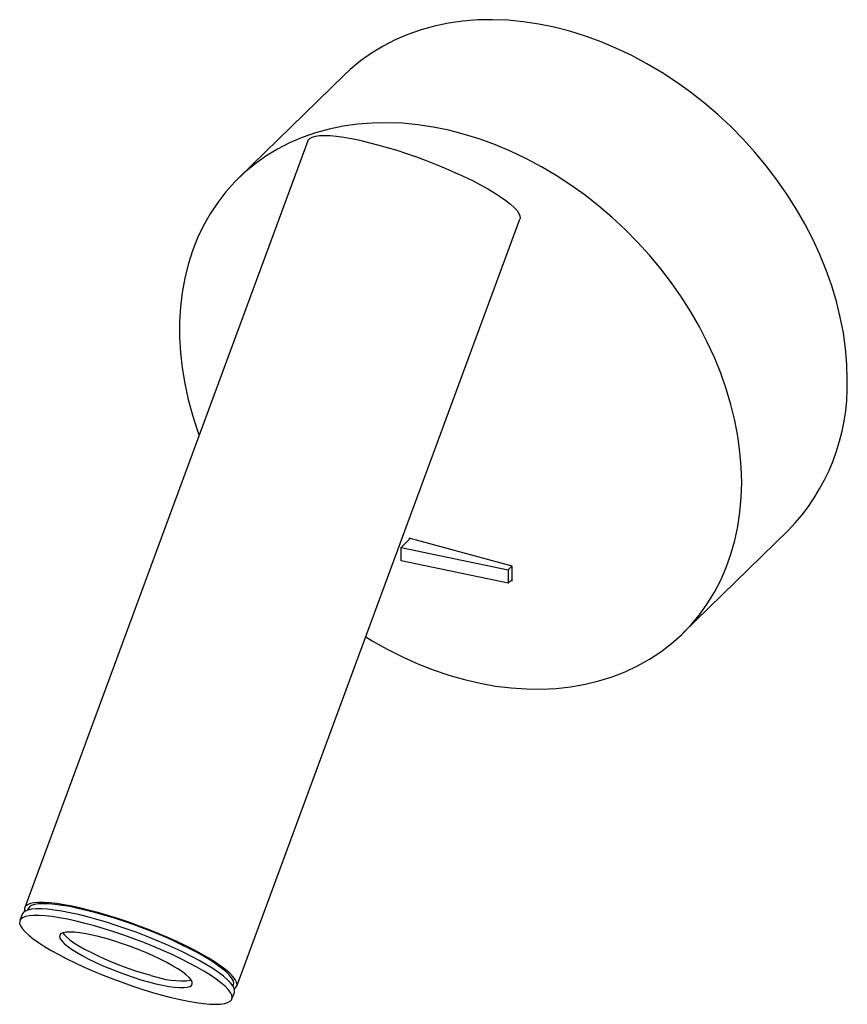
# Paper-space layout '_Trimétrica' of a CAD drawing. Header units: millimetres. Extents: x -77 to 40, y -99 to 40.
import ezdxf

# ---------------------------------------------------------------- set-up
doc = ezdxf.new("R2010")
doc.units = ezdxf.units.MM

psp = doc.layouts.new('_Trimétrica')

# ---------------------------------------------------------------- linework, layer by layer
at = {"color": 7, "linetype": 'Continuous', "lineweight": 25}
for p, q in [((-31.43, 32.2), (-46.37, 17.63)), ((-36.55, 22.94), (-76.63, -85.55)), ((-46.61, -96.64), (-6.54, 11.85)), ((-23.36, -34.59), (-22.07, -33.33)), ((-7.64, -37.25), (-22.22, -33.28)), ((-22.22, -33.28), (-22.22, -33.48)), ((16.5, -46.78), (31.43, -32.2)), ((-23.36, -36.48), (-23.36, -34.59)), ((-23.36, -34.59), (-8.2, -37.76)), ((-8.2, -39.65), (-23.36, -36.48)), ((-8.2, -37.76), (-7.66, -37.24)), ((-7.64, -39.31), (-7.64, -37.25)), ((-8.2, -37.76), (-8.2, -39.65)), ((-8.2, -39.65), (-7.64, -39.11)), ((-7.8, -39.27), (-7.64, -39.31)), ((-76.16, -85.72), (-76.23, -85.9)), ((-76.97, -86.47), (-77.31, -87.38)), ((-47.15, -96.64), (-47.08, -96.46)), ((-47.29, -98.47), (-46.95, -97.55))]:
    psp.add_line(p, q, dxfattribs=at)
at = {"color": 7, "linetype": 'Continuous', "lineweight": 25, "flags": 128}
for points in [[(39.8, -10.82), (39.74, -8.66), (39.55, -6.47), (39.25, -4.26), (38.82, -2.04), (38.27, 0.19), (37.6, 2.41), (36.82, 4.63), (35.93, 6.83), (34.92, 9.02), (33.8, 11.17), (32.58, 13.29), (31.26, 15.37), (29.85, 17.4), (28.34, 19.38), (26.74, 21.3), (25.06, 23.15), (23.3, 24.94), (21.47, 26.64), (19.58, 28.26), (17.62, 29.8), (15.61, 31.24), (13.55, 32.58), (11.45, 33.83), (9.32, 34.97), (7.15, 36), (4.97, 36.92), (2.76, 37.73), (0.55, 38.42), (-1.66, 38.99), (-3.87, 39.44), (-6.06, 39.77), (-8.24, 39.98), (-10.39, 40.06), (-12.51, 40.02), (-14.59, 39.85), (-16.62, 39.56), (-18.61, 39.15), (-20.53, 38.62), (-22.4, 37.97), (-24.19, 37.2), (-25.91, 36.32), (-27.55, 35.32), (-29.1, 34.22), (-30.57, 33.01), (-31.43, 32.2)], [(24.86, -25.39), (24.8, -23.23), (24.62, -21.05), (24.31, -18.84), (23.88, -16.62), (23.34, -14.39), (22.67, -12.17), (21.89, -9.95), (20.99, -7.74), (19.98, -5.56), (18.87, -3.4), (17.65, -1.28), (16.33, 0.8), (14.91, 2.83), (13.4, 4.81), (11.81, 6.73), (10.13, 8.58), (8.37, 10.36), (6.54, 12.06), (4.64, 13.68), (2.69, 15.22), (0.68, 16.66), (-1.38, 18.01), (-3.48, 19.25), (-5.62, 20.39), (-7.78, 21.42), (-9.97, 22.35), (-12.17, 23.15), (-14.38, 23.84), (-16.59, 24.41), (-18.8, 24.86), (-21, 25.19), (-23.17, 25.4), (-25.32, 25.48), (-27.44, 25.44), (-29.52, 25.28), (-31.56, 24.99), (-33.54, 24.58), (-35.47, 24.05), (-37.33, 23.4), (-39.13, 22.63), (-40.84, 21.74), (-42.48, 20.75), (-44.04, 19.64), (-45.5, 18.43), (-46.87, 17.12), (-48.14, 15.71), (-49.31, 14.21), (-50.37, 12.61), (-51.32, 10.94), (-52.16, 9.18), (-52.89, 7.35), (-53.49, 5.45), (-53.98, 3.5), (-54.35, 1.48), (-54.59, -0.58), (-54.72, -2.69), (-54.72, -4.84), (-54.59, -7.01), (-54.35, -9.21), (-53.98, -11.42), (-53.49, -13.65), (-52.89, -15.87), (-52.16, -18.1), (-51.94, -18.71)], [(-36.55, 22.94), (-36.51, 23.04), (-36.29, 23.27), (-35.95, 23.46), (-35.48, 23.59), (-34.9, 23.67), (-34.2, 23.69), (-33.38, 23.66), (-32.47, 23.57), (-31.46, 23.44), (-30.37, 23.25), (-29.2, 23), (-27.96, 22.71), (-26.67, 22.38), (-25.33, 22), (-23.96, 21.58), (-22.57, 21.13), (-21.17, 20.64), (-19.78, 20.12), (-18.39, 19.59), (-17.04, 19.03), (-15.73, 18.46), (-14.46, 17.88), (-13.26, 17.29), (-12.13, 16.71), (-11.08, 16.13), (-10.12, 15.56), (-9.26, 15.01), (-8.51, 14.48), (-7.86, 13.97), (-7.34, 13.5), (-6.94, 13.06), (-6.67, 12.65), (-6.52, 12.29), (-6.51, 11.97), (-6.54, 11.85)], [(-28.36, -47.24), (-27.44, -47.79), (-25.32, -48.99), (-23.17, -50.07), (-21, -51.05), (-18.8, -51.92), (-16.59, -52.66), (-14.38, -53.3), (-12.17, -53.81), (-9.97, -54.2), (-7.78, -54.46), (-5.62, -54.61), (-3.48, -54.63), (-1.38, -54.53), (0.68, -54.3), (2.69, -53.95), (4.64, -53.48), (6.54, -52.89), (8.37, -52.18), (10.13, -51.35), (11.81, -50.41), (13.4, -49.36), (14.91, -48.2), (16.33, -46.94), (17.65, -45.58), (18.87, -44.12), (19.98, -42.57), (20.99, -40.94), (21.89, -39.22), (22.67, -37.43), (23.34, -35.56), (23.88, -33.63), (24.31, -31.65), (24.62, -29.61), (24.8, -27.52), (24.86, -25.39)], [(-46.96, -97.03), (-46.85, -96.95), (-46.65, -96.71), (-46.57, -96.42), (-46.63, -96.08), (-46.82, -95.7), (-47.15, -95.28), (-47.6, -94.82), (-48.17, -94.33), (-48.86, -93.81), (-49.66, -93.26), (-50.57, -92.7), (-51.57, -92.12), (-52.67, -91.54), (-53.84, -90.95), (-55.08, -90.36), (-56.38, -89.78), (-57.72, -89.21), (-59.1, -88.65), (-60.5, -88.12), (-61.91, -87.61), (-63.32, -87.14), (-64.71, -86.7), (-66.07, -86.29), (-67.4, -85.93), (-68.68, -85.62), (-69.89, -85.35), (-71.03, -85.13), (-72.09, -84.97), (-73.06, -84.86), (-73.92, -84.8), (-74.68, -84.8), (-75.32, -84.86), (-75.85, -84.97), (-76.24, -85.13), (-76.51, -85.35), (-76.65, -85.61), (-76.66, -85.93), (-76.62, -86.07)], [(-46.95, -97.55), (-46.91, -97.34), (-46.97, -97), (-47.16, -96.62), (-47.49, -96.2), (-47.94, -95.74), (-48.51, -95.25), (-49.2, -94.73), (-50, -94.18), (-50.91, -93.62), (-51.91, -93.04), (-53.01, -92.46), (-54.18, -91.87), (-55.42, -91.28), (-56.72, -90.7), (-58.06, -90.13), (-59.44, -89.57), (-60.84, -89.04), (-62.25, -88.53), (-63.66, -88.06), (-65.05, -87.62), (-66.41, -87.21), (-67.74, -86.85), (-69.02, -86.54), (-70.23, -86.27), (-71.37, -86.05), (-72.43, -85.89), (-73.4, -85.78), (-74.26, -85.72), (-75.02, -85.72), (-75.66, -85.78), (-76.19, -85.89), (-76.58, -86.05), (-76.85, -86.27), (-76.97, -86.47)], [(-47.08, -96.46), (-47.04, -96.19), (-47.13, -95.85), (-47.35, -95.47), (-47.69, -95.04), (-48.17, -94.58), (-48.76, -94.09), (-49.47, -93.57), (-50.29, -93.03), (-51.21, -92.47), (-52.23, -91.9), (-53.33, -91.33), (-54.51, -90.75), (-55.75, -90.17), (-57.05, -89.6), (-58.38, -89.04), (-59.75, -88.51), (-61.13, -87.99), (-62.52, -87.51), (-63.9, -87.06), (-65.26, -86.64), (-66.58, -86.26), (-67.86, -85.93), (-69.09, -85.65), (-70.24, -85.41), (-71.32, -85.23), (-72.31, -85.09), (-73.21, -85.02), (-74, -84.99), (-74.67, -85.03), (-75.23, -85.11), (-75.67, -85.26), (-75.97, -85.45), (-76.15, -85.7), (-76.16, -85.72)], [(-57.18, -97.91), (-55.88, -98.25), (-54.63, -98.54), (-53.45, -98.78), (-52.35, -98.97), (-51.34, -99.11), (-50.42, -99.2), (-49.61, -99.22), (-48.91, -99.2), (-48.32, -99.11), (-47.86, -98.98), (-47.53, -98.79), (-47.33, -98.55), (-47.25, -98.26), (-47.31, -97.92), (-47.5, -97.54), (-47.83, -97.12), (-48.27, -96.66), (-48.85, -96.17), (-49.54, -95.65), (-50.34, -95.1), (-51.25, -94.54), (-52.25, -93.96), (-53.35, -93.38), (-54.52, -92.79), (-55.76, -92.2), (-57.06, -91.62), (-58.4, -91.05), (-59.78, -90.49), (-61.18, -89.96), (-62.59, -89.45), (-64, -88.98), (-65.39, -88.54), (-66.75, -88.13), (-68.08, -87.77), (-69.36, -87.46), (-70.57, -87.19), (-71.71, -86.97), (-72.77, -86.81), (-73.74, -86.7), (-74.6, -86.64), (-75.36, -86.64), (-76, -86.7), (-76.53, -86.81), (-76.92, -86.97), (-77.19, -87.19), (-77.33, -87.45), (-77.34, -87.77), (-77.21, -88.13), (-76.95, -88.53), (-76.57, -88.97), (-76.06, -89.44), (-75.43, -89.95), (-74.68, -90.48), (-73.82, -91.04), (-72.86, -91.61), (-71.81, -92.19), (-70.68, -92.78), (-69.47, -93.37), (-68.2, -93.95), (-66.88, -94.53), (-65.52, -95.09), (-64.13, -95.64), (-62.72, -96.16), (-61.31, -96.65), (-59.91, -97.11), (-58.53, -97.53), (-57.18, -97.91)], [(-59.1, -96.04), (-58.08, -96.31), (-57.11, -96.52), (-56.22, -96.69), (-55.42, -96.8), (-54.71, -96.85), (-54.1, -96.86), (-53.62, -96.8), (-53.25, -96.7), (-53.01, -96.54), (-52.9, -96.33), (-52.93, -96.07), (-53.08, -95.77), (-53.37, -95.42), (-53.78, -95.05), (-54.31, -94.64), (-54.95, -94.21), (-55.69, -93.76), (-56.53, -93.3), (-57.45, -92.83), (-58.44, -92.37), (-59.48, -91.91), (-60.56, -91.47), (-61.67, -91.05), (-62.78, -90.65), (-63.89, -90.29), (-64.97, -89.96), (-66.02, -89.68), (-67.02, -89.44), (-67.95, -89.25), (-68.8, -89.11), (-69.56, -89.03), (-70.21, -89), (-70.76, -89.02), (-71.19, -89.1), (-71.49, -89.23), (-71.66, -89.42), (-71.7, -89.65), (-71.62, -89.94), (-71.39, -90.26), (-71.05, -90.62), (-70.58, -91.01), (-69.99, -91.43), (-69.29, -91.87), (-68.5, -92.33), (-67.62, -92.79), (-66.67, -93.26), (-65.65, -93.72), (-64.59, -94.17), (-63.49, -94.6), (-62.38, -95.01), (-61.27, -95.39), (-60.17, -95.74), (-59.1, -96.04)], [(-71.22, -89.11), (-71.06, -89.34), (-70.71, -89.7), (-70.24, -90.09), (-69.65, -90.51), (-68.95, -90.95), (-68.16, -91.41), (-67.28, -91.87), (-66.33, -92.34), (-65.31, -92.8), (-64.25, -93.25), (-63.15, -93.68), (-62.04, -94.09), (-60.93, -94.47), (-59.83, -94.82), (-58.76, -95.12)]]:
    psp.add_lwpolyline(points, dxfattribs=at)
at = {"color": 7, "linetype": 'Continuous', "lineweight": 25}
for centre, radius, start, end in [((10.47, -11.67), 29.34, 315.5953, 1.6704), ((-54.37, -83.01), 12.89, 250.0657, 275.9043)]:
    psp.add_arc(centre, radius, start, end, dxfattribs=at)

doc.saveas('drawing.dxf')
